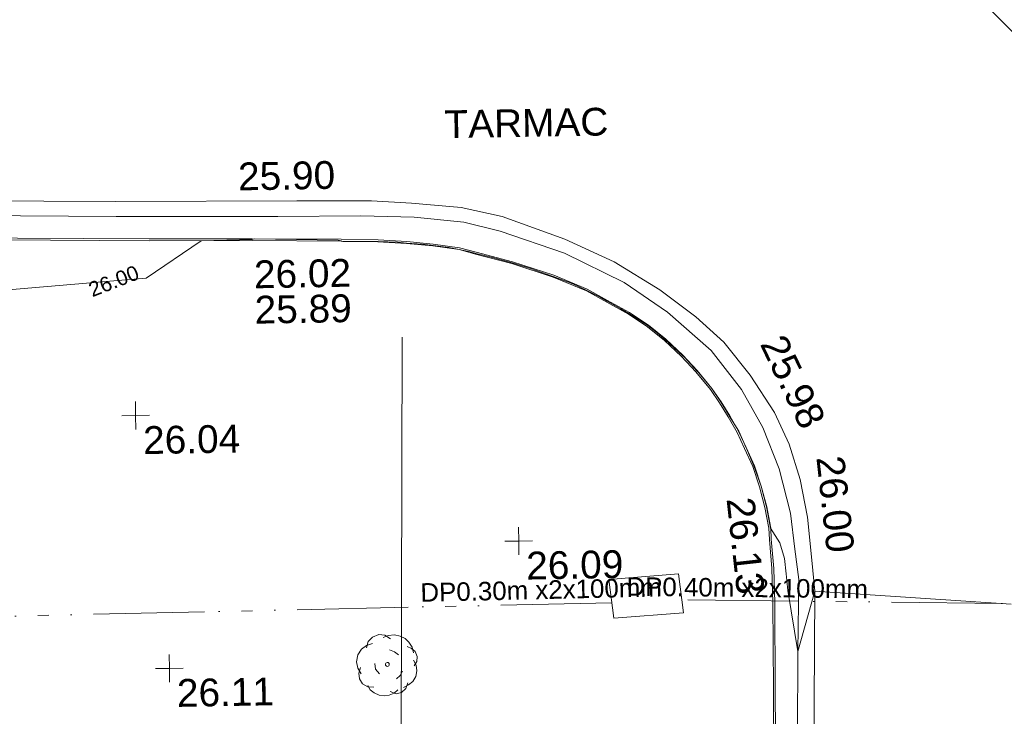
# Model space of a CAD drawing. Header units: millimetres. Extents: x -290717 to 520720, y -103372 to 287762.
# Tile 64 of 256: x -136071 to -122779, y 72753 to 82152. Entities that reach past the tile are written whole.
import ezdxf

# ---------------------------------------------------------------- set-up
doc = ezdxf.new("R2010")
doc.units = ezdxf.units.MM
doc.linetypes.add('IMPORT-UG_EIR_QLB2 _2_', pattern=[2750, 1500, -300.0000000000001, 0, -300.0000000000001, 150, -300.0000000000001, 0, -200])
doc.linetypes.add('IMPORT-UG_ELEC_STREET LIGHTING_QLB2 _2_', pattern=[2700, 1500, -300.0000000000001, 0, -250, 150, -300.0000000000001, 0, -200])
for name, color, linetype, lineweight, true_color in [('00_TOPO_KERB_BOTTOM', 1, 'Continuous', 9, 0xff0000), ('00_TOPO_KERB_TOP', 7, 'Continuous', 9, 0xa500a5), ('00_TOPO_LEVEL_SPOT', 7, 'Continuous', 9, 0x666666), ('00_TOPO_ROAD_MARKING_YELLOW_CONTINUOUS', 40, 'Continuous', 9, 0xffbf00), ('00_TOPO_TREE', 7, 'Continuous', 9, 0x666666), ('01_DTM_CONTOUR_MNR', 7, 'Continuous', 9, 0xa5a552), ('01_DTM_CONTOUR_MNR_LABELS', 7, 'Continuous', 9, 0xa5a552), ('12333-PUM-2D-U-0001-C01 - Rev2_REVIT IMPORT_dwg', 7, 'Continuous', 9, 0x767676), ('PUM-EIRCOMM-MH', 6, 'Continuous', 9, 0xff00ff), ('PUM-EIRCOMM-NOTES', 6, 'Continuous', 9, 0xff00ff), ('PUM-EIRCOMM-QLB2', 6, 'IMPORT-UG_EIR_QLB2 _2_', 9, 0xff00ff)]:
    doc.layers.add(name, color=color, linetype=linetype, lineweight=lineweight, true_color=true_color)
doc.layers.add('00_TOPO_SURVEY_TEXT', color=7, linetype='Continuous', lineweight=9)
doc.layers.add('SJF-SURVEY BLOCKS', color=7, linetype='Continuous', lineweight=9)
doc.styles.add('Arial_1', font='arial.ttf', dxfattribs={"height": 250})
doc.styles.add('Swis721 Lt BT_1', font='swissl.ttf', dxfattribs={"height": 200})
doc.styles.add('Swis721 Lt BT_2', font='swissl.ttf', dxfattribs={"height": 375})

# ---------------------------------------------------------------- blocks, each defined once
blk = doc.blocks.new('12333-PUM-2D-U-0001-C01 - Rev2_REVIT IMPORT_dwg_MM-2077200-Site Location Plan Existing')
at = {"layer": '00_TOPO_LEVEL_SPOT', "color": 254, "true_color": 0xcccccc, "flags": 128}
for points in [[(500.0000000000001, 0), (0, 0), (0, 500.0000000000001)], [(0, -500.0000000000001), (0, 0), (-500.0000000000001, 0)]]:
    blk.add_lwpolyline(points, dxfattribs=at)
blk = doc.blocks.new('12333-PUM-2D-U-0001-C01 - Rev2_REVIT IMPORT_dwg_CONIFEROUS_TREE-2077220-Site Location Plan Existing')
at = {"layer": '00_TOPO_TREE', "color": 254, "true_color": 0xcccccc, "flags": 128}
for points in [[(533771875.2014805, 725631380.7813667), (533771900.5588264, 725631465.3058529), (533771959.7259668, 725631524.4729933), (533772044.2504528, 725631558.2827877), (533772128.774939, 725631549.830339), (533772204.8469765, 725631499.1156472)], [(533772103.4175932, 725631516.0205445), (533772171.037182, 725631541.3778902), (533772255.5616682, 725631549.830339), (533772331.6337058, 725631532.9254416), (533772399.2532946, 725631499.1156472), (533772449.9679863, 725631448.4009556), (533772492.2302295, 725631380.7813667), (533772509.1351267, 725631304.709329)], [(533771799.129443, 725631034.2309735), (533771756.8672, 725631110.3030111), (533771739.9623027, 725631194.8274972), (533771756.8672, 725631287.8044319), (533771807.5818917, 725631363.8764694), (533771875.2014805, 725631414.5911611), (533771959.7259668, 725631439.9485068)], [(533772187.9420793, 725631346.9715722), (533772255.5616682, 725631321.6142263), (533772306.2763599, 725631279.3519833)], [(533772424.6106405, 725631389.2338152), (533772483.7777808, 725631363.8764694), (533772534.4924725, 725631321.6142263), (533772559.8498184, 725631253.9946374), (533772551.3973697, 725631186.3750485), (533772517.5875753, 725631127.2079083)], [(533772044.2504528, 725631025.7785248), (533771993.5357612, 725631093.3981138), (533771985.0833126, 725631169.4701512)], [(533772509.1351267, 725631203.2799457), (533772542.9449211, 725631135.6603569), (533772551.3973697, 725631059.5883194), (533772534.4924725, 725630983.5162817), (533772492.2302295, 725630915.8966929), (533772433.0630892, 725630873.6344497), (533772365.4435001, 725630839.8246553)], [(533771968.1784154, 725630848.2771039), (533771883.6539291, 725630856.7295525), (533771816.0343402, 725630898.9917957), (533771773.7720972, 725630966.6113846), (533771765.3196486, 725631042.683422), (533771790.6769944, 725631118.7554595)], [(533772356.9910516, 725631059.5883194), (533772323.1812572, 725631000.421179), (533772272.4665654, 725630958.1589359)], [(533772289.3714626, 725630806.0148609), (533772238.6567709, 725630763.7526178), (533772171.037182, 725630738.395272), (533772103.4175932, 725630729.9428234), (533772035.7980043, 725630738.395272), (533771968.1784154, 725630772.2050664), (533771917.4637237, 725630814.4673095), (533771883.6539291, 725630873.6344497)], [(533772424.6106405, 725630898.9917957), (533772399.2532946, 725630822.9197581), (533772340.0861543, 725630772.2050664), (533772264.0141168, 725630755.3001691), (533772187.9420793, 725630789.1099637)]]:
    blk.add_lwpolyline(points, dxfattribs=at)
at = {"layer": '00_TOPO_TREE', "color": 254, "true_color": 0xcccccc}
blk.add_ellipse((533772154.1322848, 725631152.5652541), major_axis=(26.07491606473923, 0), ratio=0.9999999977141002, dxfattribs=at)
blk = doc.blocks.new('12333-PUM-2D-U-0001-C01 - Rev2_REVIT IMPORT_dwg_MGS62954_T2_Galway_ITM_3d_Rev1-2077680-Site Location Plan Existing')
at = {"layer": '00_TOPO_KERB_BOTTOM', "color": 254, "true_color": 0xcccccc, "flags": 128}
blk.add_lwpolyline([(533766370.5398273, 725637012.1187979), (533769039.6784802, 725636949.7423803), (533770427.5576356, 725636928.0385177), (533771629.3349999, 725636900.6660076), (533772128.4581026, 725636882.5935299), (533772515.2536672, 725636852.529031), (533772870.0977434, 725636813.0018623), (533773226.3300697, 725636757.3359461), (533773448.3394896, 725636693.3613355), (533773936.6111681, 725636556.205856), (533774492.7133861, 725636364.453628), (533774940.5750945, 725636167.6992228), (533775213.2133921, 725636011.3107009), (533775503.7777956, 725635842.212314), (533775759.4634166, 725635667.2405071), (533775989.6071394, 725635474.5854828), (533776215.7876963, 725635254.9726069), (533776406.0548471, 725635044.4320128), (533776600.7119775, 725634801.0384283), (533776722.1542612, 725634618.7594726), (533776833.9378023, 725634425.0372616), (533776955.3782821, 725634209.7739598), (533777049.2899672, 725633993.7398475), (533777157.9006711, 725633747.5522033), (533777242.564099, 725633470.0655584), (533777312.448449, 725633188.1586587), (533777360.8022748, 725632901.5792624), (533777365.8968685, 725632750.2258393), (533777392.6730885, 725632355.5190374), (533777396.7839957, 725631894.4127662), (533777384.8479716, 725630739.9852004), (533777361.5913717, 725628822.6673524)], dxfattribs=at)
at = {"layer": '00_TOPO_KERB_TOP', "color": 254, "true_color": 0xcccccc, "flags": 128}
blk.add_lwpolyline([(533766370.0226192, 725636986.2607782), (533769039.1741517, 725636923.8840597), (533770427.0609681, 725636902.1800774), (533771628.5725808, 725636874.8136202), (533772126.9874421, 725636856.7667867), (533772512.8192554, 725636826.7771976), (533772866.6679611, 725636787.3609061), (533773220.7308741, 725636732.0339891), (533773441.2616269, 725636668.4854738), (533773928.8921036, 725636531.5101075), (533774483.2808934, 725636340.3486947), (533774928.9062613, 725636144.5767578), (533775200.2745736, 725635988.9167143), (533775489.9518914, 725635820.3345805), (533775743.8231091, 725635646.6044134), (533775972.2747106, 725635455.3658763), (533776197.1653773, 725635237.0054357), (533776386.3437482, 725635027.6696336), (533776579.8117906, 725634785.7628497), (533776700.1691533, 725634605.1123078), (533776811.4738364, 725634412.2199638), (533776932.1938633, 725634198.2337239), (533777025.5990493, 725633983.3647604), (533777133.6143527, 725633738.5267093), (533777217.6262718, 725633463.1754023), (533777287.1091346, 725633182.8880638), (533777335.0120345, 725632898.9811777), (533777340.0632929, 725632748.9151865), (533777366.8178542, 725632354.5276557), (533777370.9197587, 725631894.4311802), (533777358.9865482, 725630740.2757416), (533777335.7312766, 725628823.0674094)], dxfattribs=at)
at = {"layer": '00_TOPO_ROAD_MARKING_YELLOW_CONTINUOUS', "color": 254, "true_color": 0xcccccc, "flags": 128}
for points in [[(533764700.0000001, 725637550), (533768600, 725637460.0000001), (533771040.0000001, 725637430.0000002), (533772050.0000001, 725637410.0000001), (533772590, 725637370), (533773260.0000001, 725637300.0000001), (533773810.0000002, 725637170), (533774650.0000001, 725636850.0000001), (533775310.0000002, 725636530.0000001), (533775920.0000001, 725636140), (533776400.0000001, 725635770.0000001), (533776770, 725635420.0000001), (533777120, 725634970.0000001), (533777440.0000002, 725634460.0000002), (533777630, 725634030.0000001), (533777770.0000001, 725633550), (533777860, 725633040.0000001), (533777910.0000001, 725632460.0000001), (533777940.0000002, 725632040.0000001), (533777870.0000001, 725629010), (533777820.0000001, 725626140.0000001), (533777800.0000001, 725624310.0000002)], [(533765370.0000001, 725637340.0000001), (533768600, 725637260.0000001), (533770780.0000001, 725637220.0000001), (533771900.0000001, 725637210.0000001), (533772620, 725637180.0000002), (533773290.0000001, 725637100), (533773780.0000001, 725636970.0000002), (533774640.0000001, 725636660.0000001), (533775440.0000002, 725636250), (533776020.0000001, 725635840.0000001), (533776600, 725635310.0000002), (533777000, 725634780.0000001), (533777280.0000001, 725634260.0000001), (533777490.0000001, 725633700.0000001), (533777630, 725633100), (533777680.0000002, 725632610), (533777730, 725632200.0000002), (533777700.0000001, 725631230), (533777650.0000001, 725628980), (533777610, 725626390), (533777590, 725624320.0000002)]]:
    blk.add_lwpolyline(points, dxfattribs=at)
at = {"layer": '01_DTM_CONTOUR_MNR', "color": 254, "true_color": 0xcccccc, "flags": 128}
for points in [[(533767075.1526334, 725636290.6273062), (533768550.7564797, 725636390.6656616), (533768991.1146926, 725636420.5196844), (533769740, 725636910.0000001), (533770430.0000002, 725636917.3076923), (533770459.1666667, 725636926.666667), (533771591.3636364, 725636885.9090911), (533771630, 725636877.0192308), (533771652.7272727, 725636870.4545455), (533772130.0000001, 725636862.3076924), (533772392.3809524, 725636845.4761906), (533772511.5655577, 725636833.1311156), (533772728.7719299, 725636814.2105265), (533772870, 725636793.6036038), (533773082.5000001, 725636761.4285716), (533773221.5384616, 725636734.6153847), (533773370.4166667, 725636699.8214285), (533773443.9732143, 725636677.9464287), (533773670.9090909, 725636616.3636366), (533773933.6290323, 725636540.8870968), (533774180.2307694, 725636462.1282052), (533774483.5, 725636347.0000002), (533774746.4744431, 725636241.5203146), (533774934.0852715, 725636152.2558141), (533775121.0309279, 725636051.3070695), (533775206.1594914, 725636002.3189826), (533775388.4285714, 725635895.7857144), (533775495.1373628, 725635830.2747253), (533775587.6332623, 725635770.6236676), (533775751.7857144, 725635661.7857144), (533775850.0000001, 725635580.0000001), (533775984.8891787, 725635467.4445893), (533776043.6666667, 725635411.2222222), (533776214.5238097, 725635247.2619048), (533776238.214286, 725635226.4285716), (533776406.0538642, 725635038.026932), (533776428.2142858, 725635013.2142859), (533776597.3139975, 725634798.656999), (533776716.080247, 725634618.0401235), (533776820.0000001, 725634443.846154), (533776828.0308881, 725634428.0308881), (533776954.2307693, 725634217.6923077), (533777046.3562755, 725633988.1781378), (533777056.1538462, 725633970.7692308), (533777147.638889, 725633745.8796299), (533777240.0000001, 725633470.0000002), (533777310.0000002, 725633190.0000002), (533777360, 725632900), (533777482.3331698, 725632699.2688912), (533777539.520243, 725632488.8967612), (533777557.0649172, 725632281.3812156), (533777576.7010773, 725632055.9919211), (533777700.0000001, 725631230), (533777940.0000002, 725632040.0000001), (533780590, 725631820.0000002)], [(533781030.0000001, 725639240), (533779170.0000001, 725641190.0000002)]]:
    blk.add_lwpolyline(points, dxfattribs=at)
at = {"xscale": 0.375, "yscale": 0.375, "zscale": 0.375}
for p in [(533768814.8652669, 725634569.9620781), (533773956.6826397, 725632786.8633776), (533769211.5637138, 725631151.4721074)]:
    blk.add_blockref('12333-PUM-2D-U-0001-C01 - Rev2_REVIT IMPORT_dwg_MM-2077200-Site Location Plan Existing', p, dxfattribs=at)
blk.add_blockref('12333-PUM-2D-U-0001-C01 - Rev2_REVIT IMPORT_dwg_CONIFEROUS_TREE-2077220-Site Location Plan Existing', (0, 0))
at = {"layer": '00_TOPO_KERB_BOTTOM', "color": 251, "true_color": 0x666666, "insert": (533770446.1796168, 725636155.754863), "char_height": 375, "width": 1495.902363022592, "attachment_point": 1, "line_spacing_factor": 1.005061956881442, "style": 'Swis721 Lt BT_2'}
blk.add_mtext('25.89', dxfattribs=at)
at = {"layer": '00_TOPO_KERB_BOTTOM', "color": 251, "true_color": 0x666666, "insert": (533778366.3319377, 725633879.4631541), "char_height": 375, "width": 1495.902363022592, "attachment_point": 1, "rotation": 275.35034959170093, "line_spacing_factor": 1.005061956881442, "style": 'Swis721 Lt BT_2'}
blk.add_mtext('26.00', dxfattribs=at)
at = {"layer": '00_TOPO_KERB_TOP', "color": 251, "true_color": 0x666666, "insert": (533770445.6796166, 725636633.1177566), "char_height": 375, "width": 1495.902363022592, "attachment_point": 1, "line_spacing_factor": 1.005061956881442, "style": 'Swis721 Lt BT_2'}
blk.add_mtext('26.02', dxfattribs=at)
at = {"layer": '00_TOPO_KERB_TOP', "color": 251, "true_color": 0x666666, "insert": (533777144.2412879, 725633340.8207184), "char_height": 375, "width": 1495.902363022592, "attachment_point": 1, "rotation": 275.35034959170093, "line_spacing_factor": 1.005061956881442, "style": 'Swis721 Lt BT_2'}
blk.add_mtext('26.13', dxfattribs=at)
at = {"layer": '00_TOPO_LEVEL_SPOT', "char_height": 375, "width": 1495.902363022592, "attachment_point": 1, "line_spacing_factor": 1.005061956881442, "style": 'Swis721 Lt BT_2'}
for s, insert in [('26.04', (533768909.9808528, 725634422.6102245)), ('26.09', (533774051.7808527, 725632639.5102245)), ('26.11', (533769306.6808528, 725631004.1102246))]:
    blk.add_mtext(s, dxfattribs=dict(at, insert=insert))
at = {"layer": '00_TOPO_ROAD_MARKING_YELLOW_CONTINUOUS', "color": 251, "true_color": 0x666666, "insert": (533770253.5856577, 725637957.946871), "char_height": 375, "width": 1495.902363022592, "attachment_point": 1, "line_spacing_factor": 1.005061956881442, "style": 'Swis721 Lt BT_2'}
blk.add_mtext('25.90', dxfattribs=at)
at = {"layer": '00_TOPO_ROAD_MARKING_YELLOW_CONTINUOUS', "color": 251, "true_color": 0x666666, "insert": (533777595.0673354, 725635545.8078225), "char_height": 375, "width": 1495.902363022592, "attachment_point": 1, "rotation": 294.6258533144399, "line_spacing_factor": 1.005061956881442, "style": 'Swis721 Lt BT_2'}
blk.add_mtext('25.98', dxfattribs=at)
at = {"layer": '00_TOPO_SURVEY_TEXT', "color": 251, "true_color": 0x666666, "insert": (533773052.4182427, 725638612.7448173), "char_height": 375, "width": 2450.430537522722, "attachment_point": 1, "line_spacing_factor": 1.005061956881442, "style": 'Swis721 Lt BT_2'}
blk.add_mtext('TARMAC', dxfattribs=at)
at = {"layer": '01_DTM_CONTOUR_MNR_LABELS', "color": 251, "true_color": 0x666666, "insert": (533768516.2727957, 725636483.992467), "char_height": 200, "width": 797.8007824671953, "attachment_point": 2, "rotation": 20.27896310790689, "line_spacing_factor": 1.005061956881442, "style": 'Swis721 Lt BT_1'}
blk.add_mtext('26.00', dxfattribs=at)
blk = doc.blocks.new('12333-PUM-2D-U-0001-C01 - Rev2_REVIT IMPORT_dwg-1620468-Site Location Plan Existing')
at = {"layer": 'PUM-EIRCOMM-MH', "color": 211, "true_color": 0xffaaff, "flags": 128}
blk.add_lwpolyline([(135085.35015292, 15925.64382136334), (134141.3501529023, 15867.64382128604), (134083.350152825, 16392.64382130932), (135027.3501528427, 16450.64382138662)], close=True, dxfattribs=at)
at = {"layer": 'PUM-EIRCOMM-QLB2', "color": 211, "true_color": 0xffaaff}
blk.add_line((134118.1710325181, 16077.45482411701), (121719.3501528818, 16017.64382130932), dxfattribs=at)
at = {"layer": 'PUM-EIRCOMM-QLB2', "color": 211, "true_color": 0xffaaff, "flags": 128}
blk.add_lwpolyline([(155858.1286538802, 14924.15782536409), (147188.3501529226, 15618.64382133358), (141560.3501528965, 15914.64382130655), (135066.1795173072, 16099.17112626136)], dxfattribs=at)
at = {"layer": 'SJF-SURVEY BLOCKS', "color": 253, "true_color": 0xaaaaaa}
blk.add_line((131015.0881530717, 2783.545148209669), (131351.5408908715, 19710.85993130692), dxfattribs=at)
blk.add_blockref('12333-PUM-2D-U-0001-C01 - Rev2_REVIT IMPORT_dwg_MGS62954_T2_Galway_ITM_3d_Rev1-2077680-Site Location Plan Existing', (-533641079.6498471, -725615854.3561786))
at = {"layer": 'PUM-EIRCOMM-NOTES', "char_height": 250, "width": 3893.2779916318, "attachment_point": 2, "line_spacing_factor": 0.9417779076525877, "style": 'Arial_1'}
for s, insert, rotation in [('DP0.30m x2x100mm', (133166.9555041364, 16393.30854747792), 0.2763884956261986), ('DP0.40m x2x100mm', (135953.783469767, 16373.24548682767), 358.3724185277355)]:
    blk.add_mtext(s, dxfattribs=dict(at, insert=insert, rotation=rotation))

msp = doc.modelspace()

# ---------------------------------------------------------------- block references
at = {"layer": '12333-PUM-2D-U-0001-C01 - Rev2_REVIT IMPORT_dwg', "color": 254, "linetype": 'IMPORT-UG_ELEC_STREET LIGHTING_QLB2 _2_', "true_color": 0xffd4d4, "rotation": 0.9999999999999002}
msp.add_blockref('12333-PUM-2D-U-0001-C01 - Rev2_REVIT IMPORT_dwg-1620468-Site Location Plan Existing', (-261895.0770586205, 55869.5817132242), dxfattribs=at)

doc.saveas('drawing.dxf')
